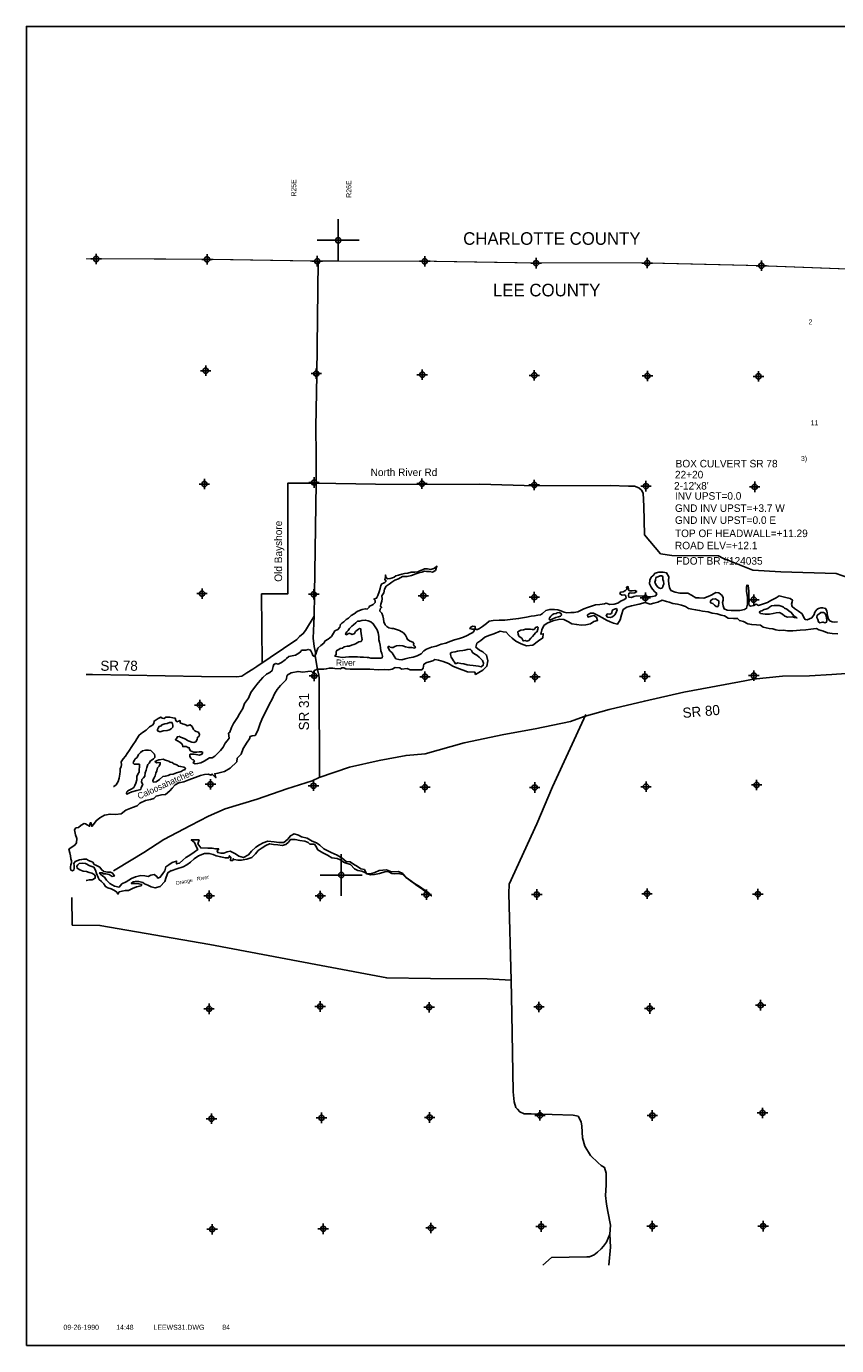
# Model space of a CAD drawing. Extents: x 237558 to 333558, y 833377 to 897207.
# Tile 1 of 4: x 237558 to 276243, y 834207 to 897207. Entities that reach past the tile are written whole.
import ezdxf
from ezdxf.enums import TextEntityAlignment as Align

# ---------------------------------------------------------------- set-up
doc = ezdxf.new("R2010")
doc.units = 0
doc.header["$LTSCALE"] = 800
doc.header["$PDMODE"] = 34
doc.header["$PDSIZE"] = 250
doc.linetypes.add('PHANTOM', pattern=[0])
doc.layers.get('0').update_dxf_attribs({"linetype": 'CONTINUOUS'})
for name, color, linetype in [('BORDER', 1, 'CONTINUOUS'), ('COUNTY', 15, 'PHANTOM'), ('MAJROADS', 9, 'CONTINUOUS'), ('SEC', 2, 'CONTINUOUS'), ('STRUCTTEXT', 7, 'CONTINUOUS'), ('TEXT', 7, 'CONTINUOUS'), ('WATER', 4, 'CONTINUOUS')]:
    doc.layers.add(name, color=color, linetype=linetype)

# ---------------------------------------------------------------- blocks, each defined once
blk = doc.blocks.new('TICK')
at = {"color": 0}
for points in [[(500, 0), (500, 1000)], [(0, 500), (1000, 500)]]:
    blk.add_lwpolyline(points, dxfattribs=at)
blk.add_point((500, 500), dxfattribs=at)
blk = doc.blocks.new('LOGON')
at = {"color": 0}
blk.add_attdef('DATE', text='', height=1, dxfattribs=at).set_placement((-1.87, 1.76), align=Align.RIGHT)
for tag, p in [('TIME', (1.56, 1.76)), ('DRAWING', (8.97, 1.76)), ('OPERATOR', (22.66, 1.76))]:
    blk.add_attdef(tag, p, '', height=1, dxfattribs=at)

msp = doc.modelspace()

# ---------------------------------------------------------------- linework, layer by layer
at = {"layer": 'BORDER', "color": 0}
msp.add_lwpolyline([(237558, 834207), (333558, 834207), (333558, 897207), (237558, 897207)], close=True, dxfattribs=at)
at = {"layer": 'COUNTY', "color": 0, "const_width": 50}
msp.add_lwpolyline([(309574, 885814), (304211, 885726), (298807, 885713), (293461, 885675), (288984, 885630), (288208, 885645), (282929, 885623), (278920, 885606), (277966, 885592), (277594, 885590), (272402, 885786), (266950, 885917), (261647, 885912), (256329, 886000), (251194, 886003), (245934, 886091), (240641, 886112), (240408, 886113)], dxfattribs=at)
at = {"layer": 'MAJROADS', "color": 0}
for points in [[(251483, 885978), (251426, 880574), (251374, 878070), (251389, 876729), (251387, 875388), (251314, 870093), (251306, 869037), (251257, 867990), (251296, 867596), (251361, 867311), (251343, 867152), (251463, 866489), (251529, 866229), (251536, 866086), (251543, 865860), (251551, 861386)], [(251387, 875388), (250037, 875388), (250037, 870103), (248787, 870103), (248817, 866803)], [(276760, 870889), (276217, 871078), (273586, 871156), (272246, 871242), (270809, 871814), (270609, 871916), (268380, 871941), (267836, 872021), (267072, 872923), (267041, 874298), (267012, 874909), (266921, 875061), (266804, 875171), (266595, 875256), (266310, 875258), (265439, 875290), (261861, 875267), (259189, 875345), (256499, 875324), (254228, 875349), (251387, 875388)], [(240408, 866254), (240718, 866254), (245921, 866165), (247605, 866152), (247840, 866184), (248076, 866333), (248371, 866507), (248564, 866631), (250476, 867932), (250603, 868065), (250780, 868207), (250890, 868365), (251306, 869037)], [(241713, 856881), (241881, 856976), (243170, 857761), (244114, 858373), (245386, 859049), (246253, 859494), (247053, 859839), (248574, 860303), (249995, 860802), (251206, 861185), (251542, 861333), (252980, 861831), (254408, 862154), (255684, 862394), (256598, 862461), (258456, 862990), (260362, 863384), (261848, 863655), (263544, 864017), (264192, 864246), (265377, 864588), (267065, 864984), (268947, 865411), (270231, 865651), (271868, 865955), (272255, 866027), (273656, 866183), (274947, 866188), (276020, 866262), (277606, 866365)], [(264269, 864348), (262683, 860890), (261932, 859119), (260612, 856247), (260600, 855803), (260703, 851654), (260741, 850045), (260797, 846325), (260844, 845855), (260934, 845578), (261009, 845502), (261117, 845375), (261326, 845282), (261661, 845279), (263663, 845214), (263897, 845170), (264054, 844892), (264078, 844683), (264107, 844138), (264221, 843726), (264486, 843280), (264852, 842934), (264994, 842816), (265161, 842714), (265242, 842437), (265241, 842202), (265246, 841867), (265209, 841381), (265256, 840970), (265321, 840610), (265450, 839963), (265413, 839536), (265259, 839144), (265116, 838952), (265006, 838836), (264820, 838678), (264668, 838545), (264450, 838454), (264324, 838455), (262631, 838409), (262217, 838045)], [(239735, 855600), (239750, 854292), (241065, 854274), (246321, 853355), (251625, 852360), (254763, 851766), (256858, 851734), (259564, 851722), (260703, 851654)], [(265374, 838045), (265442, 838916), (265413, 839536)]]:
    msp.add_lwpolyline(points, dxfattribs=at)
at = {"layer": 'SEC', "color": 0}
for p in [(240890, 886102), (246184, 886082), (251444, 885994), (256579, 885991), (261897, 885903), (267199, 885907), (272652, 885777), (246121, 880763), (251398, 880625), (256457, 880572), (261809, 880543), (267212, 880513), (272514, 880492), (246058, 875352), (251294, 875424), (256445, 875370), (261805, 875307), (267141, 875253), (272334, 875216), (245946, 870118), (251281, 870088), (256508, 870018), (261809, 869947), (267111, 869917), (272288, 869830), (251302, 866189), (256589, 866152), (261842, 866140), (267087, 866162), (272291, 866201), (245841, 864799), (246348, 861013), (272422, 860981), (251266, 860944), (256586, 860874), (261830, 860862), (267143, 860900), (246285, 855685), (251589, 855681), (256658, 855746), (261928, 855751), (267190, 855789), (272485, 855769), (246281, 850289), (251586, 850402), (256788, 850366), (262033, 850379), (267320, 850309), (272616, 850464), (272705, 845320), (246395, 845043), (251649, 845082), (256810, 845104), (262081, 845201), (267443, 845197), (246425, 839765), (251729, 839786), (256874, 839825), (262136, 839897), (267439, 839910), (272735, 839915)]:
    msp.add_point(p, dxfattribs=at)
at = {"layer": 'WATER', "color": 0}
for points in [[(241713, 860912), (241729, 860904), (241847, 860995), (241932, 861145), (241992, 861313), (242018, 861497), (242036, 861622), (242036, 861748), (242087, 861865), (242096, 861940), (242089, 862082), (242182, 862232), (242292, 862357), (242368, 862482), (242478, 862641), (242554, 862774), (242664, 862916), (242765, 863066), (242833, 863183), (242935, 863366), (243095, 863483), (243271, 863599), (243440, 863757), (243574, 863839), (243642, 863914), (243651, 864032), (243760, 864098), (243853, 864156), (243971, 864222), (244037, 864171), (244129, 864154), (244213, 864220), (244414, 864219), (244556, 864185), (244665, 864167), (244690, 864058), (244748, 863999), (244823, 864032), (244899, 864057), (244898, 863956), (245015, 863905), (245074, 863880), (245166, 863846), (245241, 863812), (245375, 863853), (245467, 863768), (245533, 863626), (245599, 863566), (245666, 863533), (245775, 863498), (245824, 863389), (245807, 863314), (245723, 863256), (245714, 863147), (245646, 863047), (245554, 863006), (245462, 863023), (245328, 863066), (245253, 863100), (245186, 863150), (245119, 863184), (245019, 863227), (244910, 863261), (244861, 863303), (244768, 863287), (244726, 863195), (244675, 863137), (244767, 863086), (244884, 863018), (244984, 862951), (245008, 862884), (245025, 862817), (245184, 862816), (245292, 862756), (245334, 862764), (245351, 862697), (245400, 862605), (245475, 862579), (245551, 862553), (245693, 862544), (245802, 862560), (245869, 862560), (245919, 862568), (245978, 862526), (245935, 862450), (245826, 862409), (245659, 862436), (245567, 862453), (245449, 862445), (245382, 862454), (245357, 862429), (245365, 862345), (245415, 862261), (245473, 862202), (245531, 862177), (245581, 862126), (245548, 862085), (245522, 862034), (245614, 861992), (245731, 862000), (245891, 862040), (246050, 862123), (246168, 862198), (246302, 862272), (246436, 862280), (246554, 862363), (246664, 862471), (246832, 862629), (246959, 862779), (247052, 862979), (247137, 863096), (247247, 863221), (247215, 863455), (247265, 863497), (247351, 863731), (247452, 863914), (247638, 864198), (247732, 864381), (247892, 864632), (247978, 864866), (248164, 865124), (248274, 865399), (248452, 865641), (248629, 865866), (248840, 866116), (249025, 866265), (249185, 866357), (249286, 866440), (249346, 866640), (249372, 866741), (249464, 866782), (249581, 866756), (249741, 866830), (249918, 866955), (249977, 867013), (250086, 867121), (250254, 867153), (250413, 867177), (250573, 867269), (250657, 867360), (250699, 867418), (250767, 867426), (250900, 867417), (251018, 867458), (251127, 867424), (251209, 867256), (251242, 867164), (251317, 867121), (251377, 867230), (251402, 867338), (251471, 867514), (251622, 867647), (251757, 867755), (251816, 867863), (251959, 867938), (252127, 868079), (252221, 868237), (252288, 868337), (252431, 868404), (252516, 868512), (252550, 868646), (252617, 868704), (252710, 868770), (252819, 868878), (252937, 868953), (253072, 869069), (253215, 869152), (253350, 869268), (253467, 869309), (253593, 869367), (253736, 869400), (253836, 869382), (253929, 869474), (253937, 869516), (254021, 869557), (254114, 869598), (254207, 869698), (254207, 869790), (254149, 869858), (254275, 869899), (254343, 870024), (254403, 870199), (254445, 870358), (254488, 870509), (254531, 870584), (254615, 870617), (254674, 870658), (254733, 870716), (254674, 870800), (254700, 870918), (254709, 871010), (254742, 870875), (254809, 870825), (254926, 870849), (255035, 870873), (255119, 870906), (255203, 870964), (255329, 871006), (255488, 871055), (255614, 871079), (255765, 871095), (255924, 871136), (256109, 871151), (256251, 871167), (256377, 871225), (256478, 871249), (256570, 871299), (256713, 871298), (256863, 871263), (256964, 871296), (257040, 871338), (257157, 871429), (257089, 871228), (256955, 871146), (256804, 871180), (256662, 871181), (256570, 871190), (256435, 871141), (256293, 871108), (256158, 871059), (255949, 870985), (255731, 870944), (255521, 870937), (255319, 870821), (255143, 870764), (255009, 870664), (254874, 870573), (254739, 870473), (254663, 870332), (254620, 870156), (254535, 870014), (254543, 869872), (254534, 869755), (254482, 869613), (254465, 869521), (254515, 869453), (254456, 869395), (254438, 869286), (254530, 869185), (254579, 869051), (254603, 868917), (254628, 868774), (254685, 868631), (254768, 868547), (254869, 868488), (255011, 868453), (255094, 868461), (255379, 868359), (255562, 868240), (255662, 868131), (255720, 868013), (255761, 867921), (255878, 867845), (256011, 867802), (256053, 867735), (256044, 867668), (256085, 867617), (256135, 867575), (256102, 867517), (255951, 867551), (255809, 867544), (255666, 867578), (255533, 867621), (255374, 867639), (255223, 867623), (255147, 867590), (255072, 867549), (254996, 867549), (254921, 867566), (254879, 867609), (254821, 867567), (254912, 867391), (255020, 867298), (255111, 867130), (255202, 867003), (255344, 866969), (255486, 866951), (255638, 867001), (255839, 867049), (256032, 867082), (256216, 867156), (256401, 867247), (256536, 867388), (256662, 867471), (256897, 867562), (257124, 867610), (257359, 867701), (257577, 867758), (257770, 867832), (258005, 867906), (258232, 867980), (258433, 868037), (258601, 868112), (258752, 868203), (258870, 868269), (258937, 868335), (258930, 868428), (258838, 868428), (258737, 868446), (258771, 868512), (258872, 868562), (258981, 868553), (258988, 868452), (259013, 868410), (259089, 868410), (259198, 868459), (259332, 868551), (259526, 868692), (259661, 868800), (259845, 868840), (260138, 868855), (260406, 868853), (260649, 868885), (261060, 868924), (261429, 868989), (261655, 869038), (261823, 869062), (261982, 869094), (262100, 869110), (262201, 869168), (262352, 869309), (262545, 869367), (262771, 869365), (262939, 869339), (263072, 869305), (263231, 869228), (263365, 869202), (263557, 869218), (263700, 869217), (263884, 869249), (264019, 869315), (264178, 869389), (264346, 869455), (264539, 869513), (264732, 869587), (264942, 869602), (265160, 869634), (265244, 869659), (265419, 869607), (265629, 869623), (265805, 869663), (265956, 869771), (266091, 869829), (266192, 869904), (266159, 870038), (266092, 870055), (266000, 870047), (265900, 870107), (265917, 870182), (266051, 870198), (266169, 870264), (266228, 870331), (266212, 870423), (266279, 870456), (266303, 870347), (266303, 870288), (266378, 870246), (266487, 870245), (266604, 870261), (266704, 870219), (266604, 870161), (266461, 870145), (266394, 870154), (266319, 870129), (266310, 870029), (266326, 869945), (266451, 869935), (266561, 869985), (266712, 870017), (267021, 869990), (267172, 869964), (267297, 869972), (267448, 869987), (267608, 870020), (267658, 870120), (267567, 870204), (267459, 870331), (267384, 870423), (267310, 870583), (267319, 870759), (267387, 870901), (267463, 870976), (267573, 871092), (267757, 871141), (267958, 871148), (268126, 871105), (268225, 870920), (268224, 870744), (268239, 870577), (268263, 870418), (268329, 870275), (268538, 870181), (268764, 870146), (268890, 870137), (269132, 870135), (269316, 870042), (269525, 869924), (269675, 869914), (269910, 869904), (270103, 869987), (270246, 870044), (270397, 870119), (270473, 870168), (270615, 870151), (270781, 870024), (270823, 869923), (270822, 869814), (270796, 869689), (270828, 869530), (270869, 869395), (271020, 869327), (271204, 869309), (271380, 869308), (271623, 869315), (271841, 869356), (271942, 869422), (271985, 869614), (271987, 869932), (271947, 870234), (271940, 870418), (271957, 870527), (272024, 870510), (272056, 870233), (272054, 869982), (272061, 869790), (272052, 869639), (272076, 869555), (272143, 869521), (272294, 869554), (272403, 869611), (272520, 869552), (272705, 869609), (272940, 869700), (273100, 869783), (273234, 869857), (273360, 869915), (273503, 870006), (273620, 869989), (273812, 869937), (274021, 869885), (274130, 869809), (274121, 869726), (274095, 869609), (274128, 869500), (274236, 869415), (274419, 869288), (274603, 869153), (274677, 868985), (274743, 868876), (274835, 868875), (274953, 868908), (275054, 868966), (275164, 869116), (275206, 869241), (275299, 869358), (275375, 869416), (275484, 869440), (275584, 869440), (275718, 869414), (275776, 869296), (275808, 869053), (275849, 868894), (275915, 868818), (276032, 868767), (276141, 868758), (276292, 868773)], [(240408, 856420), (240424, 856414), (240559, 856455), (240701, 856454), (240835, 856529), (240845, 856638), (240786, 856713), (240686, 856764), (240553, 856799), (240427, 856841), (240268, 856868), (240110, 856927), (239984, 857004), (239968, 857104), (240011, 857171), (240078, 857237), (240229, 857245), (240388, 857227), (240588, 857125), (240772, 857057), (240863, 856914), (240912, 856754), (240978, 856570), (241036, 856460), (241144, 856376), (241252, 856266), (241335, 856132), (241444, 856072), (241598, 856022), (241757, 855948), (241874, 855863), (241924, 855771), (241991, 855871), (242126, 855912), (242276, 855937), (242436, 855944), (242629, 856035), (242822, 856109), (243031, 856167), (243065, 856225), (242931, 856260), (242739, 856277), (242563, 856278), (242656, 856362), (242748, 856369), (242932, 856368), (243116, 856317), (243199, 856266), (243358, 856199), (243517, 856122), (243701, 856063), (243952, 856137), (244163, 856378), (244231, 856579), (244308, 856788), (244474, 856891), (244476, 856879), (244744, 856970), (245046, 857068), (245222, 857160), (245399, 857293), (245576, 857459), (245769, 857600), (246063, 857716), (246289, 857715), (246473, 857655), (246615, 857604), (246841, 857544), (247050, 857501), (247217, 857509), (247251, 857600), (247326, 857533), (247309, 857374), (247409, 857374), (247435, 857465), (247476, 857415), (247652, 857397), (247819, 857388), (248088, 857445), (248322, 857511), (248491, 857686), (248626, 857852), (248811, 857977), (248987, 858093), (249172, 858176), (249364, 858141), (249557, 858115), (249774, 858089), (249942, 858138), (250068, 858246), (250161, 858371), (250395, 858370), (250613, 858335), (250856, 858292), (251014, 858233), (251089, 858157), (251307, 858156), (251382, 858055), (251481, 857878), (251715, 857743), (251940, 857625), (252149, 857498), (252400, 857463), (252592, 857395), (252701, 857294), (252826, 857251), (253035, 857183), (253226, 856973), (253385, 856897), (253569, 856870), (253711, 856803), (253836, 856735), (253987, 856684), (254179, 856708), (254414, 856757), (254666, 856831), (254833, 856847), (255000, 856754), (255143, 856736), (255327, 856752), (255528, 856700), (255669, 856566), (255903, 856422), (256194, 856178), (256420, 856034), (256653, 855865), (256895, 855680), (256779, 855831), (256603, 855941), (256328, 856127), (255961, 856355), (255744, 856532), (255528, 856759), (255327, 856852), (254992, 856829), (254750, 856922), (254398, 856891), (254188, 856800), (253987, 856742), (253803, 856744), (253695, 856945), (253519, 856971), (253361, 857089), (253177, 857199), (253011, 857317), (252826, 857327), (252643, 857487), (252401, 857631), (252117, 857758), (251758, 857927), (251575, 858104), (251416, 858214), (251207, 858290), (250957, 858442), (250698, 858502), (250547, 858579), (250347, 858647), (250162, 858556), (250036, 858389), (249850, 858239), (249616, 858232), (249382, 858259), (249089, 858302), (248871, 858211), (248694, 858128), (248518, 858004), (248307, 857812), (248164, 857646), (247921, 857513), (247703, 857581), (247536, 857699), (247286, 857818), (247143, 857794), (246992, 857728), (246842, 857720), (246691, 857754), (246666, 857838), (246742, 857930), (246583, 857939), (246433, 857957), (246223, 857958), (245880, 857977), (245739, 858170), (245807, 858354), (245430, 858356), (245588, 858238), (245679, 858011), (245746, 857902), (245561, 857777), (245317, 857603), (245166, 857520), (245023, 857387), (244871, 857254), (244729, 857213), (244729, 857347), (244520, 857272), (244360, 857173), (244217, 857073), (244166, 856881), (244073, 856747), (243946, 856580), (243829, 856531), (243779, 856607), (243662, 856699), (243503, 856675), (243369, 856609), (243210, 856635), (243026, 856653), (242766, 856587), (242581, 856521), (242329, 856363), (242119, 856256), (241984, 856097), (241767, 856149), (241541, 856276), (241383, 856436), (241292, 856578), (241200, 856629), (241084, 856739), (241050, 856789), (241172, 856778), (241239, 856744), (241348, 856735), (241423, 856726), (241515, 856700), (241557, 856666), (241648, 856615), (241758, 856640), (241724, 856699), (241675, 856774), (241566, 856817), (241432, 856818), (241348, 856835), (241248, 856853), (241140, 856937), (241057, 857055), (240965, 857106), (240873, 857148), (240798, 857191), (240723, 857292), (240648, 857334), (240531, 857377), (240431, 857444), (240364, 857445), (240289, 857445), (240197, 857421), (240088, 857405), (239894, 857323), (239827, 857231), (239843, 857139), (239834, 857038), (239834, 856988), (239825, 856921), (239766, 856879), (239682, 856914), (239658, 856989), (239658, 857064), (239676, 857165), (239718, 857265), (239719, 857357), (239686, 857450), (239665, 857592), (239640, 857735), (239591, 857911), (239692, 857994), (239869, 858102), (239945, 858219), (239971, 858428), (239896, 858604), (239856, 858839), (239923, 858931), (240041, 858955), (240167, 859055), (240310, 859138), (240385, 859121), (240452, 859078), (240577, 859011), (240595, 859170), (240645, 859178), (240677, 859002), (240804, 859160), (240888, 859269), (241057, 859418), (241292, 859543), (241552, 859591), (241819, 859573), (242087, 859597), (242298, 859772), (242625, 859904), (242843, 859978), (242970, 860111), (243247, 860235), (243490, 860292), (243649, 860342), (243750, 860450), (244002, 860507), (244194, 860523), (244413, 860706), (244514, 860831), (244657, 860981), (244834, 861089), (245077, 861138), (245320, 861229), (245622, 861336), (245874, 861426), (246059, 861476), (246251, 861500), (246368, 861457), (246435, 861499), (246610, 861322), (246553, 861515), (246704, 861539), (247022, 861629), (247283, 861779), (247603, 862087), (247629, 862254), (247806, 862454), (247908, 862721), (248102, 863030), (248212, 863180), (248237, 863289), (248330, 863322), (248480, 863346), (248607, 863580), (248726, 863914), (248845, 864223), (249023, 864549), (249150, 864825), (249286, 865075), (249404, 865326), (249531, 865534), (249683, 865726), (249961, 866009), (250012, 866218), (250205, 866334), (250532, 866400), (250758, 866373), (251001, 866405), (251152, 866421), (251227, 866337), (251311, 866454), (251462, 866512), (251596, 866511), (251764, 866510), (251873, 866526), (252015, 866567), (252174, 866566), (252291, 866540), (252551, 866522), (252618, 866581), (252719, 866580), (252810, 866529), (253020, 866511), (253237, 866510), (253430, 866509), (253648, 866508), (253949, 866506), (254351, 866487), (254636, 866502), (254862, 866476), (255029, 866517), (255172, 866583), (255381, 866582), (255473, 866514), (255733, 866538), (255883, 866487), (256185, 866485), (256444, 866484), (256495, 866559), (256538, 866743), (256672, 866826), (256966, 866916), (257058, 866966), (257234, 866940), (257451, 866872), (257719, 866778), (257919, 866660), (258195, 866550), (258412, 866465), (258621, 866388), (258964, 866369), (259005, 866260), (259165, 866352), (259358, 866468), (259543, 866651), (259587, 866910), (259530, 867187), (259355, 867347), (259188, 867423), (259021, 867558), (259072, 867750), (259257, 867883), (259451, 868033), (259644, 868116), (259870, 868198), (260172, 868322), (260323, 868296), (260473, 868279), (260607, 868127), (260748, 867984), (260932, 867841), (261174, 867722), (261441, 867628), (261743, 867660), (262003, 867860), (262214, 868001), (262240, 868202), (262122, 868177), (262174, 868395), (262267, 868595), (262427, 868712), (262687, 868827), (263031, 868901), (263215, 868883), (263440, 868765), (263607, 868680), (263833, 868637), (264042, 868611), (264277, 868634), (264487, 868675), (264655, 868791), (264831, 868841), (264773, 868992), (264656, 869068), (264522, 869043), (264371, 869002), (264347, 869103), (264489, 869186), (264640, 869185), (264891, 869066), (265058, 868957), (265250, 868855), (265425, 868770), (265592, 868702), (265784, 868668), (265903, 868860), (265979, 869111), (266056, 869353), (266224, 869469), (266451, 869535), (266811, 869608), (267105, 869699), (267341, 869608), (267509, 869658), (267710, 869715), (267912, 869814), (268121, 869746), (268246, 869703), (268430, 869644), (268639, 869617), (268832, 869574), (269032, 869506), (269166, 869413), (269333, 869378), (269509, 869352), (269701, 869318), (269835, 869283), (270103, 869248), (270295, 869180), (270538, 869153), (270730, 869094), (270898, 869051), (271073, 868949), (271316, 868931), (271517, 868938), (271600, 868829), (271793, 868794), (272001, 868684), (272194, 868641), (272420, 868631), (272612, 868605), (272737, 868512), (272880, 868486), (273030, 868460), (273198, 868442), (273348, 868391), (273524, 868356), (273700, 868372), (273892, 868345), (274152, 868344), (274496, 868367), (274772, 868382), (275015, 868414), (275133, 868430), (275284, 868454), (275401, 868387), (275610, 868327), (275810, 868242), (276028, 868207), (276296, 868197)]]:
    msp.add_lwpolyline(points, dxfattribs=at)
for points in [[(267953, 870798), (267945, 870857), (267945, 870916), (267912, 870966), (267820, 870967), (267703, 870926), (267619, 870884), (267593, 870759), (267567, 870667), (267608, 870549), (267699, 870440), (267758, 870398), (267841, 870364), (267925, 870397), (267951, 870463), (267993, 870580), (267978, 870714)], [(265647, 869114), (265697, 869181), (265731, 869273), (265765, 869339), (265732, 869407), (265632, 869382), (265556, 869341), (265522, 869299), (265513, 869215), (265488, 869174), (265412, 869141), (265303, 869150), (265244, 869075), (265302, 868999), (265428, 868982), (265537, 869006)], [(270551, 869809), (270459, 869877), (270317, 869861), (270233, 869794), (270224, 869753), (270223, 869686), (270332, 869643), (270415, 869575), (270490, 869499), (270557, 869491), (270599, 869549), (270617, 869683), (270618, 869767)], [(274139, 869005), (274230, 868980), (274348, 868962), (274206, 869055), (274081, 869224), (273965, 869291), (273865, 869376), (273756, 869427), (273706, 869477), (273639, 869511), (273506, 869554), (273363, 869555), (273263, 869547), (273137, 869532), (273036, 869474), (272952, 869416), (272860, 869374), (272784, 869358), (272666, 869300), (272599, 869276), (272557, 869234), (272615, 869167), (272833, 869140), (273034, 869130), (273210, 869163), (273361, 869203), (273520, 869219), (273654, 869143), (273770, 869050), (273904, 868999)], [(253366, 868796), (253290, 868722), (253172, 868630), (253096, 868572), (253046, 868514), (252978, 868447), (252919, 868356), (252851, 868289), (252801, 868206), (252834, 868155), (252918, 868196), (252960, 868230), (253043, 868204), (253119, 868170), (253228, 868211), (253270, 868303), (253355, 868378), (253413, 868419), (253456, 868461), (253523, 868444), (253522, 868326), (253538, 868209), (253562, 868100), (253578, 868008), (253586, 867932), (253535, 867840), (253426, 867824), (253350, 867775), (253275, 867725), (253199, 867692), (253082, 867659), (252972, 867610), (252872, 867602), (252738, 867570), (252653, 867520), (252544, 867496), (252477, 867454), (252385, 867404), (252342, 867338), (252342, 867246), (252341, 867204), (252291, 867129), (252466, 867094), (252634, 867076), (252801, 867083), (252961, 867107), (253162, 867106), (253363, 867105), (253496, 867079), (253656, 867077), (253823, 867076), (253898, 867076), (253999, 867033), (254107, 867032), (254241, 867032), (254384, 867031), (254484, 867030), (254552, 867055), (254560, 867138), (254536, 867264), (254487, 867390), (254463, 867524), (254447, 867658), (254414, 867793), (254390, 867918), (254391, 868069), (254350, 868245), (254301, 868396), (254218, 868531), (254119, 868682), (254011, 868775), (253869, 868826), (253735, 868853), (253575, 868829), (253466, 868796)], [(262740, 869151), (262665, 869109), (262597, 869043), (262555, 868976), (262521, 868918), (262554, 868859), (262697, 868917), (262831, 868974), (262966, 869015), (263058, 869048), (263109, 869098), (263084, 869174), (263001, 869224), (262908, 869208), (262858, 869175)], [(275594, 868752), (275678, 868718), (275753, 868751), (275779, 868835), (275755, 868969), (275730, 869087), (275681, 869179), (275622, 869221), (275497, 869214), (275387, 869139), (275320, 869089), (275303, 868981), (275344, 868880), (275376, 868771), (275435, 868720), (275569, 868753)], [(261796, 868161), (261863, 868244), (261947, 868310), (261982, 868427), (261991, 868503), (261966, 868536), (261873, 868503), (261839, 868445), (261797, 868403), (261722, 868404), (261621, 868421), (261513, 868422), (261395, 868423), (261286, 868382), (261169, 868366), (261076, 868333), (261026, 868300), (261042, 868182), (261066, 868090), (261141, 868039), (261216, 867989), (261250, 867930), (261283, 867863), (261366, 867879), (261450, 867845), (261551, 867877), (261644, 867986), (261720, 868069)], [(258817, 867410), (258784, 867427), (258742, 867461), (258608, 867454), (258491, 867421), (258390, 867405), (258239, 867389), (258138, 867365), (258029, 867332), (257920, 867325), (257862, 867300), (257803, 867283), (257802, 867216), (257835, 867082), (257901, 866990), (257951, 866906), (257992, 866838), (258051, 866771), (258151, 866812), (258302, 866786), (258444, 866768), (258603, 866725), (258737, 866708), (258896, 866690), (259021, 866672), (259147, 866654), (259272, 866628), (259373, 866695), (259391, 866804), (259333, 866921), (259250, 866997), (259175, 867081), (259058, 867174), (258967, 867225), (258858, 867301)], [(244027, 863852), (243993, 863810), (243892, 863778), (243850, 863694), (243816, 863636), (243824, 863560), (243949, 863518), (244092, 863559), (244276, 863582), (244385, 863615), (244478, 863656), (244545, 863740), (244546, 863832), (244538, 863899), (244505, 863966), (244396, 863958), (244278, 863917), (244169, 863901)], [(242439, 860722), (242388, 860681), (242346, 860647), (242338, 860597), (242346, 860547), (242455, 860588), (242597, 860646), (242824, 860711), (243017, 860768), (243034, 860861), (243111, 861002), (243061, 861120), (243071, 861237), (243147, 861320), (243206, 861404), (243232, 861563), (243275, 861696), (243301, 861813), (243360, 861955), (243419, 862030), (243487, 862130), (243571, 862180), (243622, 862222), (243689, 862297), (243698, 862364), (243674, 862447), (243582, 862540), (243507, 862624), (243382, 862650), (243239, 862643), (243097, 862611), (243004, 862527), (242903, 862436), (242843, 862294), (242751, 862228), (242717, 862161), (242674, 862086), (242657, 862019), (242707, 861977), (242824, 861968), (242958, 861967), (242957, 861833), (242948, 861741), (242947, 861598), (242888, 861523), (242837, 861390), (242836, 861230), (242785, 861063), (242734, 860963), (242683, 860863), (242590, 860797), (242498, 860747)], [(243915, 862178), (243881, 862178), (243805, 862145), (243713, 862104), (243713, 862079), (243780, 862036), (243863, 862052), (243947, 862044), (243947, 861985), (243904, 861885), (243820, 861802), (243785, 861659), (243743, 861551), (243708, 861417), (243666, 861325), (243632, 861275), (243598, 861183), (243614, 861116), (243757, 861132), (243908, 861240), (244077, 861381), (244194, 861405), (244328, 861430), (244429, 861479), (244563, 861503), (244723, 861561), (244840, 861594), (244949, 861626), (245050, 861684), (245134, 861725), (245160, 861776), (245068, 861835), (244926, 861861), (244826, 861887), (244734, 861938), (244600, 861997), (244525, 862056), (244425, 862074), (244358, 862124), (244249, 862150), (244157, 862176), (244082, 862210)]]:
    msp.add_lwpolyline(points, close=True, dxfattribs=at)

# ---------------------------------------------------------------- block references
at = {"color": 0, "xscale": 2, "yscale": 2, "zscale": 2}
for p in [(251444, 885994), (251589, 855681)]:
    msp.add_blockref('TICK', p, dxfattribs=at)
at = {"layer": 'TEXT', "color": 0, "xscale": 240, "yscale": 240, "zscale": 240}
msp.add_blockref('LOGON', (241472, 834541), dxfattribs=at).add_auto_attribs({'DATE': '09-26-1990', 'TIME': '14:48', 'OPERATOR': '84', 'DRAWING': 'LEEWS31.DWG'})

# ---------------------------------------------------------------- texts
at = {"layer": 'MAJROADS', "color": 0}
for s, height, p in [('North River Rd', 360, (253994, 875734)), ('SR 78', 480, (241092, 866434))]:
    msp.add_text(s, height=height, dxfattribs=at).set_placement(p)
for s, height, rotation, p in [('Old Bayshore', 360, 90, (249766, 870685)), ('SR 31', 480, 90, (251050, 863587)), ('SR 80', 480, 5, (268910, 864179))]:
    msp.add_text(s, height=height, rotation=rotation, dxfattribs=at).set_placement(p)
at = {"layer": 'STRUCTTEXT', "color": 0}
for s, height, p in [('BOX CULVERT SR 78', 360, (268557, 876147)), ('3)', 240, (274541, 876450)), ('22+20', 360, (268525, 875622)), ("2-12'x8'", 360, (268480, 875088)), ('INV UPST=0.0', 360, (268525, 874604)), ('GND INV UPST=+3.7 W', 360, (268525, 874022)), ('GND INV UPST=0.0 E', 360, (268525, 873449)), ('TOP OF HEADWALL=+11.29', 360, (268525, 872818)), ('ROAD ELV=+12.1', 360, (268525, 872236)), ('FDOT BR #124035', 360, (268589, 871503))]:
    msp.add_text(s, height=height, dxfattribs=at).set_placement(p)
at = {"layer": 'TEXT', "color": 0}
for s, p in [('R25E', (250443, 889078)), ('R26E', (253074, 889023))]:
    msp.add_text(s, height=240, rotation=90, dxfattribs=at).set_placement(p)
for s, p in [('CHARLOTTE COUNTY', (258413, 886777)), ('LEE COUNTY', (259836, 884314))]:
    msp.add_text(s, height=600, dxfattribs=at).set_placement(p)
for s, p in [('2', (274996, 882976)), ('11', (275190, 878158))]:
    msp.add_text(s, height=240, dxfattribs=at).set_placement(p, align=Align.CENTER)
at = {"layer": 'WATER', "color": 0}
msp.add_text('River', height=300, dxfattribs=at).set_placement((252338, 866673))
for s, height, rotation, p in [('Caloosahatchee', 300, 24.21476, (242941, 860289)), ('Orange   River', 180, 11, (244701, 856202))]:
    msp.add_text(s, height=height, rotation=rotation, dxfattribs=at).set_placement(p)

doc.saveas('drawing.dxf')
